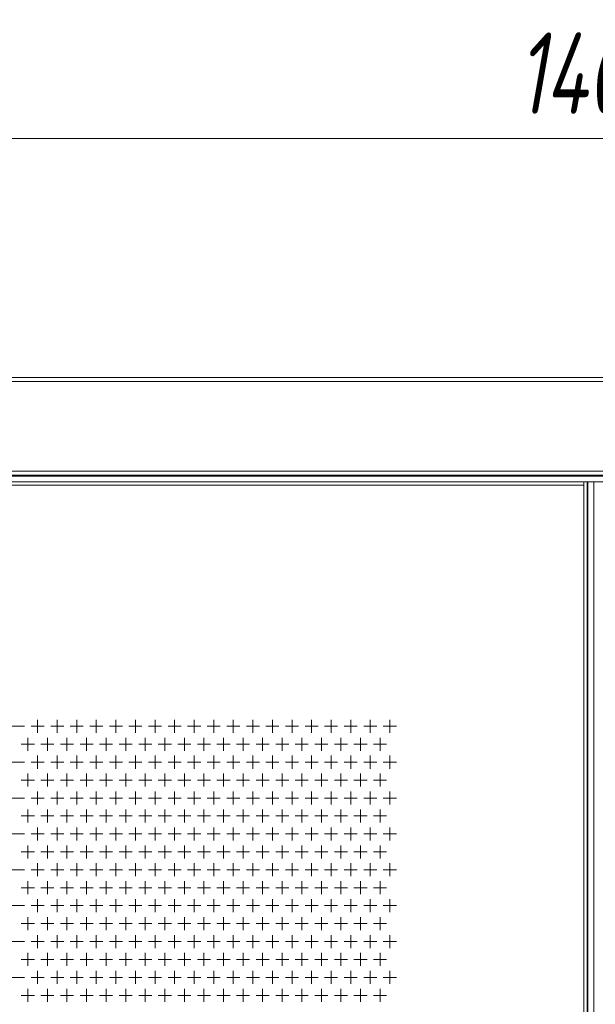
# Model space of a CAD drawing. Extents: x 4773 to 8448, y 27273 to 31291.
# Tile 54 of 99: x 5498 to 5851, y 29088 to 29692. Entities that reach past the tile are written whole.
import ezdxf

# ---------------------------------------------------------------- set-up
doc = ezdxf.new("R2010")
doc.units = 0
doc.header["$LTSCALE"] = 7.5
doc.header["$MEASUREMENT"] = 0
doc.layers.get('0').update_dxf_attribs({"linetype": 'CONTINUOUS', "lineweight": 18})
doc.layers.get('Defpoints').update_dxf_attribs({"linetype": 'CONTINUOUS'})
doc.layers.add('标注', color=4, linetype='CONTINUOUS', lineweight=18)
doc.styles.get("Standard").update_dxf_attribs({"font": 'gbenor.shx', "width": 0.8, "oblique": 10, "bigfont": 'bigfont.shx'})
doc.dimstyles.new('SFC-B', dxfattribs={"dimscale": 5, "dimtxt": 10, "dimasz": 5, "dimexe": 2, "dimexo": 1, "dimgap": 3, "dimtad": 1, "dimtoh": 1, "dimdsep": 46, "dimtxsty": 'Standard', "dimcen": -7, "dimclrd": 256, "dimclre": 256, "dimclrt": 256, "dimazin": 2, "dimtfac": 1, "dimtmove": 0, "dimatfit": 3, "dimfxl": 1, "dimtolj": 1, "dimlwd": -1, "dimlwe": -1, "dimarcsym": 0})

# ---------------------------------------------------------------- blocks, each defined once
blk = doc.blocks.new('*D172')
at = {"layer": 'Defpoints', "color": 0}
for p in [(6547.68, 29619.52), (5147.68, 29472.95), (6547.68, 29472.95)]:
    blk.add_point(p, dxfattribs=at)
at = {"layer": '标注'}
for p, q in [((5147.68, 29477.95), (5147.68, 29629.52)), ((6547.68, 29477.95), (6547.68, 29629.52)), ((5172.68, 29619.52), (6522.68, 29619.52))]:
    blk.add_line(p, q, dxfattribs=at)
for points in [[(5172.68, 29623.69), (5172.68, 29615.36), (5147.68, 29619.52)], [(6522.68, 29615.36), (6522.68, 29623.69), (6547.68, 29619.52)]]:
    blk.add_solid(points, dxfattribs=at)
at = {"layer": '标注', "insert": (5847.68, 29659.52), "char_height": 50, "attachment_point": 5}
blk.add_mtext('\\A1;1400', dxfattribs=at)

msp = doc.modelspace()

# ---------------------------------------------------------------- linework, layer by layer
at = {"linetype": 'Continuous'}
for p, q in [((5147.676, 29472.952), (6547.676, 29472.952)), ((6547.676, 29470.452), (5147.676, 29470.452)), ((6547.676, 29415.452), (5147.676, 29415.452)), ((6547.676, 29412.952), (5147.676, 29412.952)), ((5197.676, 29412.452), (6497.676, 29412.452)), ((5147.676, 29408.952), (6547.676, 29408.952)), ((5149.676, 29406.952), (5843.676, 29406.952)), ((5843.676, 29408.952), (5843.676, 27436.952)), ((5845.676, 29408.952), (5845.676, 27436.952)), ((5846.176, 27436.952), (5846.176, 29408.952)), ((5849.676, 27436.952), (5849.676, 29408.952)), ((5492.676, 29258.952), (5500.676, 29258.952)), ((5504.676, 29258.952), (5512.676, 29258.952)), ((5508.676, 29262.952), (5508.676, 29254.952)), ((5516.676, 29258.952), (5524.676, 29258.952)), ((5520.676, 29262.952), (5520.676, 29254.952)), ((5528.676, 29258.952), (5536.676, 29258.952)), ((5532.676, 29262.952), (5532.676, 29254.952)), ((5540.676, 29258.952), (5548.676, 29258.952)), ((5544.676, 29262.952), (5544.676, 29254.952)), ((5552.676, 29258.952), (5560.676, 29258.952)), ((5556.676, 29262.952), (5556.676, 29254.952)), ((5564.676, 29258.952), (5572.676, 29258.952)), ((5568.676, 29262.952), (5568.676, 29254.952)), ((5576.676, 29258.952), (5584.676, 29258.952)), ((5580.676, 29262.952), (5580.676, 29254.952)), ((5588.676, 29258.952), (5596.676, 29258.952)), ((5592.676, 29262.952), (5592.676, 29254.952)), ((5600.676, 29258.952), (5608.676, 29258.952)), ((5604.676, 29262.952), (5604.676, 29254.952)), ((5612.676, 29258.952), (5620.676, 29258.952)), ((5616.676, 29262.952), (5616.676, 29254.952)), ((5624.676, 29258.952), (5632.676, 29258.952)), ((5628.676, 29262.952), (5628.676, 29254.952)), ((5636.676, 29258.952), (5644.676, 29258.952)), ((5640.676, 29262.952), (5640.676, 29254.952)), ((5648.676, 29258.952), (5656.676, 29258.952)), ((5652.676, 29262.952), (5652.676, 29254.952)), ((5660.676, 29258.952), (5668.676, 29258.952)), ((5664.676, 29262.952), (5664.676, 29254.952)), ((5672.676, 29258.952), (5680.676, 29258.952)), ((5676.676, 29262.952), (5676.676, 29254.952)), ((5684.676, 29258.952), (5692.676, 29258.952)), ((5688.676, 29262.952), (5688.676, 29254.952)), ((5696.676, 29258.952), (5704.676, 29258.952)), ((5700.676, 29262.952), (5700.676, 29254.952)), ((5708.676, 29258.952), (5716.676, 29258.952)), ((5712.676, 29262.952), (5712.676, 29254.952)), ((5720.676, 29258.952), (5728.676, 29258.952)), ((5724.676, 29262.952), (5724.676, 29254.952)), ((5498.676, 29247.952), (5506.676, 29247.952)), ((5502.676, 29251.952), (5502.676, 29243.952)), ((5510.676, 29247.952), (5518.676, 29247.952)), ((5514.676, 29251.952), (5514.676, 29243.952)), ((5522.676, 29247.952), (5530.676, 29247.952)), ((5526.676, 29251.952), (5526.676, 29243.952)), ((5534.676, 29247.952), (5542.676, 29247.952)), ((5538.676, 29251.952), (5538.676, 29243.952)), ((5546.676, 29247.952), (5554.676, 29247.952)), ((5550.676, 29251.952), (5550.676, 29243.952)), ((5558.676, 29247.952), (5566.676, 29247.952)), ((5562.676, 29251.952), (5562.676, 29243.952)), ((5570.676, 29247.952), (5578.676, 29247.952)), ((5574.676, 29251.952), (5574.676, 29243.952)), ((5582.676, 29247.952), (5590.676, 29247.952)), ((5586.676, 29251.952), (5586.676, 29243.952)), ((5594.676, 29247.952), (5602.676, 29247.952)), ((5598.676, 29251.952), (5598.676, 29243.952)), ((5606.676, 29247.952), (5614.676, 29247.952)), ((5610.676, 29251.952), (5610.676, 29243.952)), ((5618.676, 29247.952), (5626.676, 29247.952)), ((5622.676, 29251.952), (5622.676, 29243.952)), ((5630.676, 29247.952), (5638.676, 29247.952)), ((5634.676, 29251.952), (5634.676, 29243.952)), ((5642.676, 29247.952), (5650.676, 29247.952)), ((5646.676, 29251.952), (5646.676, 29243.952)), ((5654.676, 29247.952), (5662.676, 29247.952)), ((5658.676, 29251.952), (5658.676, 29243.952)), ((5666.676, 29247.952), (5674.676, 29247.952)), ((5670.676, 29251.952), (5670.676, 29243.952)), ((5678.676, 29247.952), (5686.676, 29247.952)), ((5682.676, 29251.952), (5682.676, 29243.952)), ((5690.676, 29247.952), (5698.676, 29247.952)), ((5694.676, 29251.952), (5694.676, 29243.952)), ((5702.676, 29247.952), (5710.676, 29247.952)), ((5706.676, 29251.952), (5706.676, 29243.952)), ((5714.676, 29247.952), (5722.676, 29247.952)), ((5718.676, 29251.952), (5718.676, 29243.952)), ((5508.676, 29240.952), (5508.676, 29232.952)), ((5520.676, 29240.952), (5520.676, 29232.952)), ((5532.676, 29240.952), (5532.676, 29232.952)), ((5544.676, 29240.952), (5544.676, 29232.952)), ((5556.676, 29240.952), (5556.676, 29232.952)), ((5568.676, 29240.952), (5568.676, 29232.952)), ((5580.676, 29240.952), (5580.676, 29232.952)), ((5592.676, 29240.952), (5592.676, 29232.952)), ((5604.676, 29240.952), (5604.676, 29232.952)), ((5616.676, 29240.952), (5616.676, 29232.952)), ((5628.676, 29240.952), (5628.676, 29232.952)), ((5640.676, 29240.952), (5640.676, 29232.952)), ((5652.676, 29240.952), (5652.676, 29232.952)), ((5664.676, 29240.952), (5664.676, 29232.952)), ((5676.676, 29240.952), (5676.676, 29232.952)), ((5688.676, 29240.952), (5688.676, 29232.952)), ((5700.676, 29240.952), (5700.676, 29232.952)), ((5712.676, 29240.952), (5712.676, 29232.952)), ((5724.676, 29240.952), (5724.676, 29232.952)), ((5492.676, 29236.952), (5500.676, 29236.952)), ((5504.676, 29236.952), (5512.676, 29236.952)), ((5516.676, 29236.952), (5524.676, 29236.952)), ((5528.676, 29236.952), (5536.676, 29236.952)), ((5540.676, 29236.952), (5548.676, 29236.952)), ((5552.676, 29236.952), (5560.676, 29236.952)), ((5564.676, 29236.952), (5572.676, 29236.952)), ((5576.676, 29236.952), (5584.676, 29236.952)), ((5588.676, 29236.952), (5596.676, 29236.952)), ((5600.676, 29236.952), (5608.676, 29236.952)), ((5612.676, 29236.952), (5620.676, 29236.952)), ((5624.676, 29236.952), (5632.676, 29236.952)), ((5636.676, 29236.952), (5644.676, 29236.952)), ((5648.676, 29236.952), (5656.676, 29236.952)), ((5660.676, 29236.952), (5668.676, 29236.952)), ((5672.676, 29236.952), (5680.676, 29236.952)), ((5684.676, 29236.952), (5692.676, 29236.952)), ((5696.676, 29236.952), (5704.676, 29236.952)), ((5708.676, 29236.952), (5716.676, 29236.952)), ((5720.676, 29236.952), (5728.676, 29236.952)), ((5502.676, 29229.952), (5502.676, 29221.952)), ((5514.676, 29229.952), (5514.676, 29221.952)), ((5526.676, 29229.952), (5526.676, 29221.952)), ((5538.676, 29229.952), (5538.676, 29221.952)), ((5550.676, 29229.952), (5550.676, 29221.952)), ((5562.676, 29229.952), (5562.676, 29221.952)), ((5574.676, 29229.952), (5574.676, 29221.952)), ((5586.676, 29229.952), (5586.676, 29221.952)), ((5598.676, 29229.952), (5598.676, 29221.952)), ((5610.676, 29229.952), (5610.676, 29221.952)), ((5622.676, 29229.952), (5622.676, 29221.952)), ((5634.676, 29229.952), (5634.676, 29221.952)), ((5646.676, 29229.952), (5646.676, 29221.952)), ((5658.676, 29229.952), (5658.676, 29221.952)), ((5670.676, 29229.952), (5670.676, 29221.952)), ((5682.676, 29229.952), (5682.676, 29221.952)), ((5694.676, 29229.952), (5694.676, 29221.952)), ((5706.676, 29229.952), (5706.676, 29221.952)), ((5718.676, 29229.952), (5718.676, 29221.952)), ((5498.676, 29225.952), (5506.676, 29225.952)), ((5510.676, 29225.952), (5518.676, 29225.952)), ((5522.676, 29225.952), (5530.676, 29225.952)), ((5534.676, 29225.952), (5542.676, 29225.952)), ((5546.676, 29225.952), (5554.676, 29225.952)), ((5558.676, 29225.952), (5566.676, 29225.952)), ((5570.676, 29225.952), (5578.676, 29225.952)), ((5582.676, 29225.952), (5590.676, 29225.952)), ((5594.676, 29225.952), (5602.676, 29225.952)), ((5606.676, 29225.952), (5614.676, 29225.952)), ((5618.676, 29225.952), (5626.676, 29225.952)), ((5630.676, 29225.952), (5638.676, 29225.952)), ((5642.676, 29225.952), (5650.676, 29225.952)), ((5654.676, 29225.952), (5662.676, 29225.952)), ((5666.676, 29225.952), (5674.676, 29225.952)), ((5678.676, 29225.952), (5686.676, 29225.952)), ((5690.676, 29225.952), (5698.676, 29225.952)), ((5702.676, 29225.952), (5710.676, 29225.952)), ((5714.676, 29225.952), (5722.676, 29225.952)), ((5508.676, 29218.952), (5508.676, 29210.952)), ((5520.676, 29218.952), (5520.676, 29210.952)), ((5532.676, 29218.952), (5532.676, 29210.952)), ((5544.676, 29218.952), (5544.676, 29210.952)), ((5556.676, 29218.952), (5556.676, 29210.952)), ((5568.676, 29218.952), (5568.676, 29210.952)), ((5580.676, 29218.952), (5580.676, 29210.952)), ((5592.676, 29218.952), (5592.676, 29210.952)), ((5604.676, 29218.952), (5604.676, 29210.952)), ((5616.676, 29218.952), (5616.676, 29210.952)), ((5628.676, 29218.952), (5628.676, 29210.952)), ((5640.676, 29218.952), (5640.676, 29210.952)), ((5652.676, 29218.952), (5652.676, 29210.952)), ((5664.676, 29218.952), (5664.676, 29210.952)), ((5676.676, 29218.952), (5676.676, 29210.952)), ((5688.676, 29218.952), (5688.676, 29210.952)), ((5700.676, 29218.952), (5700.676, 29210.952)), ((5712.676, 29218.952), (5712.676, 29210.952)), ((5724.676, 29218.952), (5724.676, 29210.952)), ((5492.676, 29214.952), (5500.676, 29214.952)), ((5504.676, 29214.952), (5512.676, 29214.952)), ((5516.676, 29214.952), (5524.676, 29214.952)), ((5528.676, 29214.952), (5536.676, 29214.952)), ((5540.676, 29214.952), (5548.676, 29214.952)), ((5552.676, 29214.952), (5560.676, 29214.952)), ((5564.676, 29214.952), (5572.676, 29214.952)), ((5576.676, 29214.952), (5584.676, 29214.952)), ((5588.676, 29214.952), (5596.676, 29214.952)), ((5600.676, 29214.952), (5608.676, 29214.952)), ((5612.676, 29214.952), (5620.676, 29214.952)), ((5624.676, 29214.952), (5632.676, 29214.952)), ((5636.676, 29214.952), (5644.676, 29214.952)), ((5648.676, 29214.952), (5656.676, 29214.952)), ((5660.676, 29214.952), (5668.676, 29214.952)), ((5672.676, 29214.952), (5680.676, 29214.952)), ((5684.676, 29214.952), (5692.676, 29214.952)), ((5696.676, 29214.952), (5704.676, 29214.952)), ((5708.676, 29214.952), (5716.676, 29214.952)), ((5720.676, 29214.952), (5728.676, 29214.952)), ((5498.676, 29203.952), (5506.676, 29203.952)), ((5502.676, 29207.952), (5502.676, 29199.952)), ((5510.676, 29203.952), (5518.676, 29203.952)), ((5514.676, 29207.952), (5514.676, 29199.952)), ((5522.676, 29203.952), (5530.676, 29203.952)), ((5526.676, 29207.952), (5526.676, 29199.952)), ((5534.676, 29203.952), (5542.676, 29203.952)), ((5538.676, 29207.952), (5538.676, 29199.952)), ((5546.676, 29203.952), (5554.676, 29203.952)), ((5550.676, 29207.952), (5550.676, 29199.952)), ((5558.676, 29203.952), (5566.676, 29203.952)), ((5562.676, 29207.952), (5562.676, 29199.952)), ((5570.676, 29203.952), (5578.676, 29203.952)), ((5574.676, 29207.952), (5574.676, 29199.952)), ((5582.676, 29203.952), (5590.676, 29203.952)), ((5586.676, 29207.952), (5586.676, 29199.952)), ((5594.676, 29203.952), (5602.676, 29203.952)), ((5598.676, 29207.952), (5598.676, 29199.952)), ((5606.676, 29203.952), (5614.676, 29203.952)), ((5610.676, 29207.952), (5610.676, 29199.952)), ((5618.676, 29203.952), (5626.676, 29203.952)), ((5622.676, 29207.952), (5622.676, 29199.952)), ((5630.676, 29203.952), (5638.676, 29203.952)), ((5634.676, 29207.952), (5634.676, 29199.952)), ((5642.676, 29203.952), (5650.676, 29203.952)), ((5646.676, 29207.952), (5646.676, 29199.952)), ((5654.676, 29203.952), (5662.676, 29203.952)), ((5658.676, 29207.952), (5658.676, 29199.952)), ((5666.676, 29203.952), (5674.676, 29203.952)), ((5670.676, 29207.952), (5670.676, 29199.952)), ((5678.676, 29203.952), (5686.676, 29203.952)), ((5682.676, 29207.952), (5682.676, 29199.952)), ((5690.676, 29203.952), (5698.676, 29203.952)), ((5694.676, 29207.952), (5694.676, 29199.952)), ((5702.676, 29203.952), (5710.676, 29203.952)), ((5706.676, 29207.952), (5706.676, 29199.952)), ((5714.676, 29203.952), (5722.676, 29203.952)), ((5718.676, 29207.952), (5718.676, 29199.952)), ((5492.676, 29192.952), (5500.676, 29192.952)), ((5504.676, 29192.952), (5512.676, 29192.952)), ((5508.676, 29196.952), (5508.676, 29188.952)), ((5516.676, 29192.952), (5524.676, 29192.952)), ((5520.676, 29196.952), (5520.676, 29188.952)), ((5528.676, 29192.952), (5536.676, 29192.952)), ((5532.676, 29196.952), (5532.676, 29188.952)), ((5540.676, 29192.952), (5548.676, 29192.952)), ((5544.676, 29196.952), (5544.676, 29188.952)), ((5552.676, 29192.952), (5560.676, 29192.952)), ((5556.676, 29196.952), (5556.676, 29188.952)), ((5564.676, 29192.952), (5572.676, 29192.952)), ((5568.676, 29196.952), (5568.676, 29188.952)), ((5576.676, 29192.952), (5584.676, 29192.952)), ((5580.676, 29196.952), (5580.676, 29188.952)), ((5588.676, 29192.952), (5596.676, 29192.952)), ((5592.676, 29196.952), (5592.676, 29188.952)), ((5600.676, 29192.952), (5608.676, 29192.952)), ((5604.676, 29196.952), (5604.676, 29188.952)), ((5612.676, 29192.952), (5620.676, 29192.952)), ((5616.676, 29196.952), (5616.676, 29188.952)), ((5624.676, 29192.952), (5632.676, 29192.952)), ((5628.676, 29196.952), (5628.676, 29188.952)), ((5636.676, 29192.952), (5644.676, 29192.952)), ((5640.676, 29196.952), (5640.676, 29188.952)), ((5648.676, 29192.952), (5656.676, 29192.952)), ((5652.676, 29196.952), (5652.676, 29188.952)), ((5660.676, 29192.952), (5668.676, 29192.952)), ((5664.676, 29196.952), (5664.676, 29188.952)), ((5672.676, 29192.952), (5680.676, 29192.952)), ((5676.676, 29196.952), (5676.676, 29188.952)), ((5684.676, 29192.952), (5692.676, 29192.952)), ((5688.676, 29196.952), (5688.676, 29188.952)), ((5696.676, 29192.952), (5704.676, 29192.952)), ((5700.676, 29196.952), (5700.676, 29188.952)), ((5708.676, 29192.952), (5716.676, 29192.952)), ((5712.676, 29196.952), (5712.676, 29188.952)), ((5720.676, 29192.952), (5728.676, 29192.952)), ((5724.676, 29196.952), (5724.676, 29188.952)), ((5502.676, 29185.952), (5502.676, 29177.952)), ((5514.676, 29185.952), (5514.676, 29177.952)), ((5526.676, 29185.952), (5526.676, 29177.952)), ((5538.676, 29185.952), (5538.676, 29177.952)), ((5550.676, 29185.952), (5550.676, 29177.952)), ((5562.676, 29185.952), (5562.676, 29177.952)), ((5574.676, 29185.952), (5574.676, 29177.952)), ((5586.676, 29185.952), (5586.676, 29177.952)), ((5598.676, 29185.952), (5598.676, 29177.952)), ((5610.676, 29185.952), (5610.676, 29177.952)), ((5622.676, 29185.952), (5622.676, 29177.952)), ((5634.676, 29185.952), (5634.676, 29177.952)), ((5646.676, 29185.952), (5646.676, 29177.952)), ((5658.676, 29185.952), (5658.676, 29177.952)), ((5670.676, 29185.952), (5670.676, 29177.952)), ((5682.676, 29185.952), (5682.676, 29177.952)), ((5694.676, 29185.952), (5694.676, 29177.952)), ((5706.676, 29185.952), (5706.676, 29177.952)), ((5718.676, 29185.952), (5718.676, 29177.952)), ((5498.676, 29181.952), (5506.676, 29181.952)), ((5510.676, 29181.952), (5518.676, 29181.952)), ((5522.676, 29181.952), (5530.676, 29181.952)), ((5534.676, 29181.952), (5542.676, 29181.952)), ((5546.676, 29181.952), (5554.676, 29181.952)), ((5558.676, 29181.952), (5566.676, 29181.952)), ((5570.676, 29181.952), (5578.676, 29181.952)), ((5582.676, 29181.952), (5590.676, 29181.952)), ((5594.676, 29181.952), (5602.676, 29181.952)), ((5606.676, 29181.952), (5614.676, 29181.952)), ((5618.676, 29181.952), (5626.676, 29181.952)), ((5630.676, 29181.952), (5638.676, 29181.952)), ((5642.676, 29181.952), (5650.676, 29181.952)), ((5654.676, 29181.952), (5662.676, 29181.952)), ((5666.676, 29181.952), (5674.676, 29181.952)), ((5678.676, 29181.952), (5686.676, 29181.952)), ((5690.676, 29181.952), (5698.676, 29181.952)), ((5702.676, 29181.952), (5710.676, 29181.952)), ((5714.676, 29181.952), (5722.676, 29181.952)), ((5508.676, 29174.952), (5508.676, 29166.952)), ((5520.676, 29174.952), (5520.676, 29166.952)), ((5532.676, 29174.952), (5532.676, 29166.952)), ((5544.676, 29174.952), (5544.676, 29166.952)), ((5556.676, 29174.952), (5556.676, 29166.952)), ((5568.676, 29174.952), (5568.676, 29166.952)), ((5580.676, 29174.952), (5580.676, 29166.952)), ((5592.676, 29174.952), (5592.676, 29166.952)), ((5604.676, 29174.952), (5604.676, 29166.952)), ((5616.676, 29174.952), (5616.676, 29166.952)), ((5628.676, 29174.952), (5628.676, 29166.952)), ((5640.676, 29174.952), (5640.676, 29166.952)), ((5652.676, 29174.952), (5652.676, 29166.952)), ((5664.676, 29174.952), (5664.676, 29166.952)), ((5676.676, 29174.952), (5676.676, 29166.952)), ((5688.676, 29174.952), (5688.676, 29166.952)), ((5700.676, 29174.952), (5700.676, 29166.952)), ((5712.676, 29174.952), (5712.676, 29166.952)), ((5724.676, 29174.952), (5724.676, 29166.952)), ((5492.676, 29170.952), (5500.676, 29170.952)), ((5504.676, 29170.952), (5512.676, 29170.952)), ((5516.676, 29170.952), (5524.676, 29170.952)), ((5528.676, 29170.952), (5536.676, 29170.952)), ((5540.676, 29170.952), (5548.676, 29170.952)), ((5552.676, 29170.952), (5560.676, 29170.952)), ((5564.676, 29170.952), (5572.676, 29170.952)), ((5576.676, 29170.952), (5584.676, 29170.952)), ((5588.676, 29170.952), (5596.676, 29170.952)), ((5600.676, 29170.952), (5608.676, 29170.952)), ((5612.676, 29170.952), (5620.676, 29170.952)), ((5624.676, 29170.952), (5632.676, 29170.952)), ((5636.676, 29170.952), (5644.676, 29170.952)), ((5648.676, 29170.952), (5656.676, 29170.952)), ((5660.676, 29170.952), (5668.676, 29170.952)), ((5672.676, 29170.952), (5680.676, 29170.952)), ((5684.676, 29170.952), (5692.676, 29170.952)), ((5696.676, 29170.952), (5704.676, 29170.952)), ((5708.676, 29170.952), (5716.676, 29170.952)), ((5720.676, 29170.952), (5728.676, 29170.952)), ((5502.676, 29163.952), (5502.676, 29155.952)), ((5514.676, 29163.952), (5514.676, 29155.952)), ((5526.676, 29163.952), (5526.676, 29155.952)), ((5538.676, 29163.952), (5538.676, 29155.952)), ((5550.676, 29163.952), (5550.676, 29155.952)), ((5562.676, 29163.952), (5562.676, 29155.952)), ((5574.676, 29163.952), (5574.676, 29155.952)), ((5586.676, 29163.952), (5586.676, 29155.952)), ((5598.676, 29163.952), (5598.676, 29155.952)), ((5610.676, 29163.952), (5610.676, 29155.952)), ((5622.676, 29163.952), (5622.676, 29155.952)), ((5634.676, 29163.952), (5634.676, 29155.952)), ((5646.676, 29163.952), (5646.676, 29155.952)), ((5658.676, 29163.952), (5658.676, 29155.952)), ((5670.676, 29163.952), (5670.676, 29155.952)), ((5682.676, 29163.952), (5682.676, 29155.952)), ((5694.676, 29163.952), (5694.676, 29155.952)), ((5706.676, 29163.952), (5706.676, 29155.952)), ((5718.676, 29163.952), (5718.676, 29155.952)), ((5498.676, 29159.952), (5506.676, 29159.952)), ((5510.676, 29159.952), (5518.676, 29159.952)), ((5522.676, 29159.952), (5530.676, 29159.952)), ((5534.676, 29159.952), (5542.676, 29159.952)), ((5546.676, 29159.952), (5554.676, 29159.952)), ((5558.676, 29159.952), (5566.676, 29159.952)), ((5570.676, 29159.952), (5578.676, 29159.952)), ((5582.676, 29159.952), (5590.676, 29159.952)), ((5594.676, 29159.952), (5602.676, 29159.952)), ((5606.676, 29159.952), (5614.676, 29159.952)), ((5618.676, 29159.952), (5626.676, 29159.952)), ((5630.676, 29159.952), (5638.676, 29159.952)), ((5642.676, 29159.952), (5650.676, 29159.952)), ((5654.676, 29159.952), (5662.676, 29159.952)), ((5666.676, 29159.952), (5674.676, 29159.952)), ((5678.676, 29159.952), (5686.676, 29159.952)), ((5690.676, 29159.952), (5698.676, 29159.952)), ((5702.676, 29159.952), (5710.676, 29159.952)), ((5714.676, 29159.952), (5722.676, 29159.952)), ((5508.676, 29152.952), (5508.676, 29144.952)), ((5520.676, 29152.952), (5520.676, 29144.952)), ((5532.676, 29152.952), (5532.676, 29144.952)), ((5544.676, 29152.952), (5544.676, 29144.952)), ((5556.676, 29152.952), (5556.676, 29144.952)), ((5568.676, 29152.952), (5568.676, 29144.952)), ((5580.676, 29152.952), (5580.676, 29144.952)), ((5592.676, 29152.952), (5592.676, 29144.952)), ((5604.676, 29152.952), (5604.676, 29144.952)), ((5616.676, 29152.952), (5616.676, 29144.952)), ((5628.676, 29152.952), (5628.676, 29144.952)), ((5640.676, 29152.952), (5640.676, 29144.952)), ((5652.676, 29152.952), (5652.676, 29144.952)), ((5664.676, 29152.952), (5664.676, 29144.952)), ((5676.676, 29152.952), (5676.676, 29144.952)), ((5688.676, 29152.952), (5688.676, 29144.952)), ((5700.676, 29152.952), (5700.676, 29144.952)), ((5712.676, 29152.952), (5712.676, 29144.952)), ((5724.676, 29152.952), (5724.676, 29144.952)), ((5492.676, 29148.952), (5500.676, 29148.952)), ((5504.676, 29148.952), (5512.676, 29148.952)), ((5516.676, 29148.952), (5524.676, 29148.952)), ((5528.676, 29148.952), (5536.676, 29148.952)), ((5540.676, 29148.952), (5548.676, 29148.952)), ((5552.676, 29148.952), (5560.676, 29148.952)), ((5564.676, 29148.952), (5572.676, 29148.952)), ((5576.676, 29148.952), (5584.676, 29148.952)), ((5588.676, 29148.952), (5596.676, 29148.952)), ((5600.676, 29148.952), (5608.676, 29148.952)), ((5612.676, 29148.952), (5620.676, 29148.952)), ((5624.676, 29148.952), (5632.676, 29148.952)), ((5636.676, 29148.952), (5644.676, 29148.952)), ((5648.676, 29148.952), (5656.676, 29148.952)), ((5660.676, 29148.952), (5668.676, 29148.952)), ((5672.676, 29148.952), (5680.676, 29148.952)), ((5684.676, 29148.952), (5692.676, 29148.952)), ((5696.676, 29148.952), (5704.676, 29148.952)), ((5708.676, 29148.952), (5716.676, 29148.952)), ((5720.676, 29148.952), (5728.676, 29148.952)), ((5498.676, 29137.952), (5506.676, 29137.952)), ((5502.676, 29141.952), (5502.676, 29133.952)), ((5510.676, 29137.952), (5518.676, 29137.952)), ((5514.676, 29141.952), (5514.676, 29133.952)), ((5522.676, 29137.952), (5530.676, 29137.952)), ((5526.676, 29141.952), (5526.676, 29133.952)), ((5534.676, 29137.952), (5542.676, 29137.952)), ((5538.676, 29141.952), (5538.676, 29133.952)), ((5546.676, 29137.952), (5554.676, 29137.952)), ((5550.676, 29141.952), (5550.676, 29133.952)), ((5558.676, 29137.952), (5566.676, 29137.952)), ((5562.676, 29141.952), (5562.676, 29133.952)), ((5570.676, 29137.952), (5578.676, 29137.952)), ((5574.676, 29141.952), (5574.676, 29133.952)), ((5582.676, 29137.952), (5590.676, 29137.952)), ((5586.676, 29141.952), (5586.676, 29133.952)), ((5594.676, 29137.952), (5602.676, 29137.952)), ((5598.676, 29141.952), (5598.676, 29133.952)), ((5606.676, 29137.952), (5614.676, 29137.952)), ((5610.676, 29141.952), (5610.676, 29133.952)), ((5618.676, 29137.952), (5626.676, 29137.952)), ((5622.676, 29141.952), (5622.676, 29133.952)), ((5630.676, 29137.952), (5638.676, 29137.952)), ((5634.676, 29141.952), (5634.676, 29133.952)), ((5642.676, 29137.952), (5650.676, 29137.952)), ((5646.676, 29141.952), (5646.676, 29133.952)), ((5654.676, 29137.952), (5662.676, 29137.952)), ((5658.676, 29141.952), (5658.676, 29133.952)), ((5666.676, 29137.952), (5674.676, 29137.952)), ((5670.676, 29141.952), (5670.676, 29133.952)), ((5678.676, 29137.952), (5686.676, 29137.952)), ((5682.676, 29141.952), (5682.676, 29133.952)), ((5690.676, 29137.952), (5698.676, 29137.952)), ((5694.676, 29141.952), (5694.676, 29133.952)), ((5702.676, 29137.952), (5710.676, 29137.952)), ((5706.676, 29141.952), (5706.676, 29133.952)), ((5714.676, 29137.952), (5722.676, 29137.952)), ((5718.676, 29141.952), (5718.676, 29133.952)), ((5492.676, 29126.952), (5500.676, 29126.952)), ((5504.676, 29126.952), (5512.676, 29126.952)), ((5508.676, 29130.952), (5508.676, 29122.952)), ((5516.676, 29126.952), (5524.676, 29126.952)), ((5520.676, 29130.952), (5520.676, 29122.952)), ((5528.676, 29126.952), (5536.676, 29126.952)), ((5532.676, 29130.952), (5532.676, 29122.952)), ((5540.676, 29126.952), (5548.676, 29126.952)), ((5544.676, 29130.952), (5544.676, 29122.952)), ((5552.676, 29126.952), (5560.676, 29126.952)), ((5556.676, 29130.952), (5556.676, 29122.952)), ((5564.676, 29126.952), (5572.676, 29126.952)), ((5568.676, 29130.952), (5568.676, 29122.952)), ((5576.676, 29126.952), (5584.676, 29126.952)), ((5580.676, 29130.952), (5580.676, 29122.952)), ((5588.676, 29126.952), (5596.676, 29126.952)), ((5592.676, 29130.952), (5592.676, 29122.952)), ((5600.676, 29126.952), (5608.676, 29126.952)), ((5604.676, 29130.952), (5604.676, 29122.952)), ((5612.676, 29126.952), (5620.676, 29126.952)), ((5616.676, 29130.952), (5616.676, 29122.952)), ((5624.676, 29126.952), (5632.676, 29126.952)), ((5628.676, 29130.952), (5628.676, 29122.952)), ((5636.676, 29126.952), (5644.676, 29126.952)), ((5640.676, 29130.952), (5640.676, 29122.952)), ((5648.676, 29126.952), (5656.676, 29126.952)), ((5652.676, 29130.952), (5652.676, 29122.952)), ((5660.676, 29126.952), (5668.676, 29126.952)), ((5664.676, 29130.952), (5664.676, 29122.952)), ((5672.676, 29126.952), (5680.676, 29126.952)), ((5676.676, 29130.952), (5676.676, 29122.952)), ((5684.676, 29126.952), (5692.676, 29126.952)), ((5688.676, 29130.952), (5688.676, 29122.952)), ((5696.676, 29126.952), (5704.676, 29126.952)), ((5700.676, 29130.952), (5700.676, 29122.952)), ((5708.676, 29126.952), (5716.676, 29126.952)), ((5712.676, 29130.952), (5712.676, 29122.952)), ((5720.676, 29126.952), (5728.676, 29126.952)), ((5724.676, 29130.952), (5724.676, 29122.952)), ((5502.676, 29119.952), (5502.676, 29111.952)), ((5514.676, 29119.952), (5514.676, 29111.952)), ((5526.676, 29119.952), (5526.676, 29111.952)), ((5538.676, 29119.952), (5538.676, 29111.952)), ((5550.676, 29119.952), (5550.676, 29111.952)), ((5562.676, 29119.952), (5562.676, 29111.952)), ((5574.676, 29119.952), (5574.676, 29111.952)), ((5586.676, 29119.952), (5586.676, 29111.952)), ((5598.676, 29119.952), (5598.676, 29111.952)), ((5610.676, 29119.952), (5610.676, 29111.952)), ((5622.676, 29119.952), (5622.676, 29111.952)), ((5634.676, 29119.952), (5634.676, 29111.952)), ((5646.676, 29119.952), (5646.676, 29111.952)), ((5658.676, 29119.952), (5658.676, 29111.952)), ((5670.676, 29119.952), (5670.676, 29111.952)), ((5682.676, 29119.952), (5682.676, 29111.952)), ((5694.676, 29119.952), (5694.676, 29111.952)), ((5706.676, 29119.952), (5706.676, 29111.952)), ((5718.676, 29119.952), (5718.676, 29111.952)), ((5498.676, 29115.952), (5506.676, 29115.952)), ((5510.676, 29115.952), (5518.676, 29115.952)), ((5522.676, 29115.952), (5530.676, 29115.952)), ((5534.676, 29115.952), (5542.676, 29115.952)), ((5546.676, 29115.952), (5554.676, 29115.952)), ((5558.676, 29115.952), (5566.676, 29115.952)), ((5570.676, 29115.952), (5578.676, 29115.952)), ((5582.676, 29115.952), (5590.676, 29115.952)), ((5594.676, 29115.952), (5602.676, 29115.952)), ((5606.676, 29115.952), (5614.676, 29115.952)), ((5618.676, 29115.952), (5626.676, 29115.952)), ((5630.676, 29115.952), (5638.676, 29115.952)), ((5642.676, 29115.952), (5650.676, 29115.952)), ((5654.676, 29115.952), (5662.676, 29115.952)), ((5666.676, 29115.952), (5674.676, 29115.952)), ((5678.676, 29115.952), (5686.676, 29115.952)), ((5690.676, 29115.952), (5698.676, 29115.952)), ((5702.676, 29115.952), (5710.676, 29115.952)), ((5714.676, 29115.952), (5722.676, 29115.952)), ((5508.676, 29108.952), (5508.676, 29100.952)), ((5520.676, 29108.952), (5520.676, 29100.952)), ((5532.676, 29108.952), (5532.676, 29100.952)), ((5544.676, 29108.952), (5544.676, 29100.952)), ((5556.676, 29108.952), (5556.676, 29100.952)), ((5568.676, 29108.952), (5568.676, 29100.952)), ((5580.676, 29108.952), (5580.676, 29100.952)), ((5592.676, 29108.952), (5592.676, 29100.952)), ((5604.676, 29108.952), (5604.676, 29100.952)), ((5616.676, 29108.952), (5616.676, 29100.952)), ((5628.676, 29108.952), (5628.676, 29100.952)), ((5640.676, 29108.952), (5640.676, 29100.952)), ((5652.676, 29108.952), (5652.676, 29100.952)), ((5664.676, 29108.952), (5664.676, 29100.952)), ((5676.676, 29108.952), (5676.676, 29100.952)), ((5688.676, 29108.952), (5688.676, 29100.952)), ((5700.676, 29108.952), (5700.676, 29100.952)), ((5712.676, 29108.952), (5712.676, 29100.952)), ((5724.676, 29108.952), (5724.676, 29100.952)), ((5492.676, 29104.952), (5500.676, 29104.952)), ((5504.676, 29104.952), (5512.676, 29104.952)), ((5516.676, 29104.952), (5524.676, 29104.952)), ((5528.676, 29104.952), (5536.676, 29104.952)), ((5540.676, 29104.952), (5548.676, 29104.952)), ((5552.676, 29104.952), (5560.676, 29104.952)), ((5564.676, 29104.952), (5572.676, 29104.952)), ((5576.676, 29104.952), (5584.676, 29104.952)), ((5588.676, 29104.952), (5596.676, 29104.952)), ((5600.676, 29104.952), (5608.676, 29104.952)), ((5612.676, 29104.952), (5620.676, 29104.952)), ((5624.676, 29104.952), (5632.676, 29104.952)), ((5636.676, 29104.952), (5644.676, 29104.952)), ((5648.676, 29104.952), (5656.676, 29104.952)), ((5660.676, 29104.952), (5668.676, 29104.952)), ((5672.676, 29104.952), (5680.676, 29104.952)), ((5684.676, 29104.952), (5692.676, 29104.952)), ((5696.676, 29104.952), (5704.676, 29104.952)), ((5708.676, 29104.952), (5716.676, 29104.952)), ((5720.676, 29104.952), (5728.676, 29104.952)), ((5502.676, 29097.952), (5502.676, 29089.952)), ((5514.676, 29097.952), (5514.676, 29089.952)), ((5526.676, 29097.952), (5526.676, 29089.952)), ((5538.676, 29097.952), (5538.676, 29089.952)), ((5550.676, 29097.952), (5550.676, 29089.952)), ((5562.676, 29097.952), (5562.676, 29089.952)), ((5574.676, 29097.952), (5574.676, 29089.952)), ((5586.676, 29097.952), (5586.676, 29089.952)), ((5598.676, 29097.952), (5598.676, 29089.952)), ((5610.676, 29097.952), (5610.676, 29089.952)), ((5622.676, 29097.952), (5622.676, 29089.952)), ((5634.676, 29097.952), (5634.676, 29089.952)), ((5646.676, 29097.952), (5646.676, 29089.952)), ((5658.676, 29097.952), (5658.676, 29089.952)), ((5670.676, 29097.952), (5670.676, 29089.952)), ((5682.676, 29097.952), (5682.676, 29089.952)), ((5694.676, 29097.952), (5694.676, 29089.952)), ((5706.676, 29097.952), (5706.676, 29089.952)), ((5718.676, 29097.952), (5718.676, 29089.952)), ((5498.676, 29093.952), (5506.676, 29093.952)), ((5510.676, 29093.952), (5518.676, 29093.952)), ((5522.676, 29093.952), (5530.676, 29093.952)), ((5534.676, 29093.952), (5542.676, 29093.952)), ((5546.676, 29093.952), (5554.676, 29093.952)), ((5558.676, 29093.952), (5566.676, 29093.952)), ((5570.676, 29093.952), (5578.676, 29093.952)), ((5582.676, 29093.952), (5590.676, 29093.952)), ((5594.676, 29093.952), (5602.676, 29093.952)), ((5606.676, 29093.952), (5614.676, 29093.952)), ((5618.676, 29093.952), (5626.676, 29093.952)), ((5630.676, 29093.952), (5638.676, 29093.952)), ((5642.676, 29093.952), (5650.676, 29093.952)), ((5654.676, 29093.952), (5662.676, 29093.952)), ((5666.676, 29093.952), (5674.676, 29093.952)), ((5678.676, 29093.952), (5686.676, 29093.952)), ((5690.676, 29093.952), (5698.676, 29093.952)), ((5702.676, 29093.952), (5710.676, 29093.952)), ((5714.676, 29093.952), (5722.676, 29093.952))]:
    msp.add_line(p, q, dxfattribs=at)

# ---------------------------------------------------------------- dimensions: what is measured, and where the dimension line sits
at = {"layer": '标注', "color": 7}
dim = msp.add_linear_dim(base=(6547.676, 29619.525), p1=(5147.676, 29472.952), p2=(6547.676, 29472.952), dimstyle='SFC-B', dxfattribs=at)
dim.commit()
dim.dimension.update_dxf_attribs({"geometry": '*D172', "text_midpoint": (5847.676, 29619.525), "dimtype": 160})

doc.saveas('drawing.dxf')
